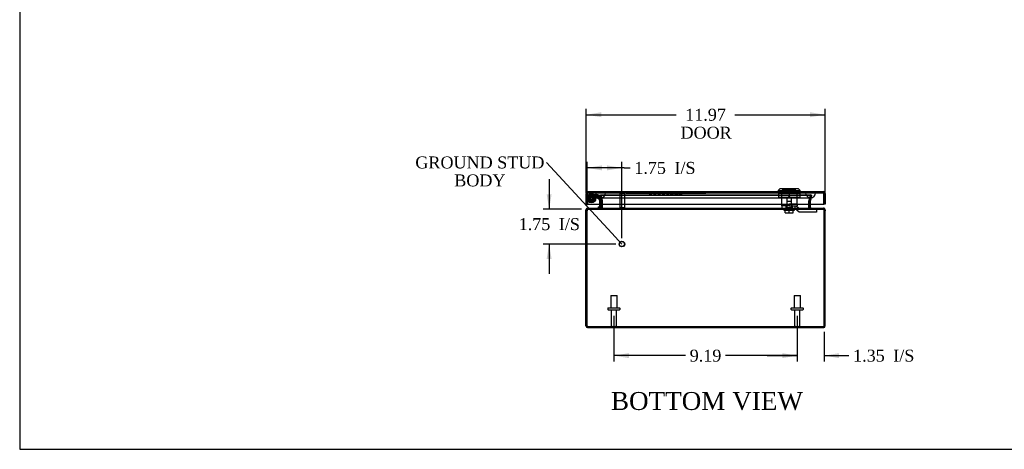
# Model space of a CAD drawing. Header units: inches. Extents: x 0 to 120, y -1 to 80.
# Tile 1 of 10: x 0 to 50, y 0 to 22. Entities that reach past the tile are written whole.
import ezdxf
from ezdxf import colors
from ezdxf.entities.mleader import LeaderData, LeaderLine
from ezdxf.enums import TextEntityAlignment as Align
from ezdxf.lldxf.tags import DXFTag
from ezdxf.math import Vec2, Vec3

# ---------------------------------------------------------------- set-up
doc = ezdxf.new("R2010")
doc.units = ezdxf.units.IN
doc.header["$MEASUREMENT"] = 0
for name, color, linetype in [('CAP02342', 7, 'Continuous'), ('COM55764-3', 7, 'Continuous'), ('COM55769-1', 7, 'Continuous'), ('COM70219', 7, 'Continuous'), ('Default', 7, 'Continuous'), ('HNG14573-1', 7, 'Continuous'), ('HNG14573-2', 7, 'Continuous'), ('LOK10000', 7, 'Continuous'), ('LOK10000CAM', 7, 'Continuous'), ('LOK10000NUT', 7, 'Continuous'), ('LOK10000SC', 7, 'Continuous'), ('PIN17645', 7, 'Continuous'), ('QLB20183', 7, 'Continuous'), ('STD21878', 7, 'Continuous'), ('STD26098', 7, 'Continuous')]:
    doc.layers.add(name, color=color, linetype=linetype)
doc.styles.add('SEACAD_Times_New_Roman', font='times.ttf')
tags = doc.linetypes.add('HIDDEN2', pattern=[0.1875, 0.125, -0.0625]).pattern_tags.tags
tags[6:7] = [DXFTag(74, 4), DXFTag(75, 0), DXFTag(340, '0'), DXFTag(46, 0.0), DXFTag(50, 0.0), DXFTag(44, 0.0), DXFTag(45, 0.0)]
tags[4:5] = [DXFTag(74, 4), DXFTag(75, 0), DXFTag(340, '0'), DXFTag(46, 0.0), DXFTag(50, 0.0), DXFTag(44, 0.0), DXFTag(45, 0.0)]
doc.dimstyles.new('HAMMOND_(STH_-_120x80)', dxfattribs={"dimtxt": 0.6, "dimasz": 0.75, "dimexe": 0.3, "dimexo": 0.3, "dimgap": 0.15, "dimtad": 0, "dimtih": 1, "dimtoh": 1, "dimzin": 0, "dimdsep": 46, "dimtxsty": 'SEACAD_Times_New_Roman', "dimblk1": '_SE_FILLED', "dimblk2": '_SE_FILLED', "dimsah": 1, "dimcen": 0.3, "dimadec": 0, "dimazin": 0, "dimtfac": 0.8, "dimtofl": 0, "dimtmove": 0, "dimatfit": 3, "dimfxl": 1, "dimtolj": 1, "dimtzin": 0, "dimarcsym": 0})

# ---------------------------------------------------------------- blocks, each defined once
blk = doc.blocks.new('_SE_FILLED')
at = {"color": 0}
blk.add_line((0, 0), (-1, 0), dxfattribs=at)
blk.add_solid([(0, 0), (-1, -0.1665), (-1, 0.1665), (0, 0)], dxfattribs=at)
blk = doc.blocks.new('SE5')
at = {"layer": 'CAP02342', "color": 7, "linetype": 'HIDDEN2'}
for radius in [0.146, 0.086]:
    blk.add_circle((29.099, 12.826), radius, dxfattribs=at)
at = {"layer": 'COM55764-3', "color": 7, "linetype": 'Continuous'}
for p, q in [((28.843, 12.533), (28.843, 13.072)), ((28.9, 13.116), (28.882, 13.144)), ((28.9, 13.072), (28.9, 13.144)), ((28.9, 13.116), (28.9, 13.072)), ((28.9, 13.072), (28.9, 12.533)), ((28.9, 13.072), (28.9, 13.072)), ((28.9, 12.533), (28.9, 13.072)), ((28.929, 13.158), (28.928, 13.158)), ((28.929, 13.158), (40.726, 13.158)), ((28.929, 13.158), (28.929, 13.158)), ((28.929, 13.158), (28.929, 13.158)), ((40.726, 13.158), (40.726, 13.158)), ((40.726, 13.158), (40.726, 13.158)), ((40.726, 13.158), (40.726, 13.158)), ((40.755, 13.116), (40.773, 13.144)), ((40.755, 13.072), (40.755, 13.144)), ((40.755, 13.072), (40.755, 13.116)), ((40.755, 13.072), (40.755, 13.072)), ((40.755, 13.072), (40.755, 12.533)), ((40.755, 12.533), (40.755, 13.072)), ((40.812, 13.072), (40.812, 12.533)), ((28.843, 12.533), (28.9, 12.533)), ((28.9, 12.533), (40.755, 12.533)), ((40.812, 12.533), (40.755, 12.533))]:
    blk.add_line(p, q, dxfattribs=at)
at = {"layer": 'COM55764-3', "color": 7, "linetype": 'HIDDEN2'}
for p, q in [((28.9, 13.072), (28.9, 13.072)), ((28.929, 13.158), (28.929, 13.101)), ((28.929, 13.101), (28.929, 13.158)), ((28.929, 13.101), (40.726, 13.101)), ((38.62, 13.101), (38.62, 13.158)), ((38.785, 13.101), (38.785, 13.158)), ((39.247, 13.101), (39.247, 13.158)), ((39.411, 13.101), (39.411, 13.158)), ((40.726, 13.158), (40.726, 13.101)), ((40.726, 13.101), (40.726, 13.158)), ((40.755, 13.072), (40.755, 13.072))]:
    blk.add_line(p, q, dxfattribs=at)
at = {"layer": 'COM55764-3', "color": 7, "linetype": 'Continuous'}
for centre, radius, start, end in [((28.929, 13.072), 0.086, 123.3707, 180), ((28.929, 13.072), 0.086, 90.2997, 123.3707), ((28.932, 13.115), 0.043, 94.5183, 138.1211), ((28.929, 13.072), 0.086, 90, 90.1266), ((40.726, 13.072), 0.086, 89.8734, 90), ((40.726, 13.072), 0.086, 56.6293, 89.7003), ((40.723, 13.115), 0.043, 41.8789, 85.4817), ((40.726, 13.072), 0.086, 0, 56.6293)]:
    blk.add_arc(centre, radius, start, end, dxfattribs=at)
at = {"layer": 'COM55764-3', "color": 7, "linetype": 'HIDDEN2'}
for centre, start, end in [((28.929, 13.072), 90.3756, 180), ((28.929, 13.072), 90.3756, 180), ((28.929, 13.072), 90, 90.3756), ((40.726, 13.072), 89.6244, 90), ((40.726, 13.072), 0, 89.6244), ((40.726, 13.072), 0, 89.6244)]:
    blk.add_arc(centre, 0.029, start, end, dxfattribs=at)
for points, knots in [([(28.9, 13.116), (28.904, 13.118), (28.908, 13.119), (28.914, 13.121), (28.916, 13.121), (28.92, 13.122), (28.921, 13.122), (28.923, 13.123), (28.924, 13.123), (28.926, 13.124), (28.927, 13.125), (28.927, 13.128), (28.928, 13.13), (28.928, 13.134), (28.928, 13.137), (28.928, 13.146), (28.929, 13.152), (28.929, 13.158)], [0, 0, 0, 0, 0.25, 0.25, 0.375, 0.375, 0.4375, 0.4375, 0.5, 0.5, 0.5625, 0.5625, 0.625, 0.625, 0.75, 0.75, 1, 1, 1, 1]), ([(28.928, 13.158), (28.928, 13.153), (28.928, 13.149), (28.928, 13.144), (28.928, 13.14), (28.928, 13.136), (28.928, 13.132), (28.928, 13.131), (28.928, 13.13), (28.927, 13.129), (28.927, 13.128), (28.927, 13.127), (28.927, 13.126), (28.926, 13.126), (28.926, 13.125), (28.926, 13.125), (28.925, 13.124), (28.925, 13.124), (28.924, 13.124), (28.922, 13.123), (28.92, 13.122), (28.918, 13.122), (28.915, 13.121), (28.912, 13.12), (28.909, 13.119), (28.906, 13.119), (28.903, 13.117), (28.9, 13.116)], [0, 0, 0, 0, 0.19546, 0.19546, 0.19546, 0.354645, 0.354645, 0.354645, 0.405734, 0.405734, 0.405734, 0.443121, 0.443121, 0.443121, 0.470209, 0.470209, 0.470209, 0.503571, 0.503571, 0.503571, 0.628238, 0.628238, 0.628238, 0.813753, 0.813753, 0.813753, 1, 1, 1, 1]), ([(40.755, 13.116), (40.751, 13.118), (40.747, 13.119), (40.74, 13.121), (40.738, 13.121), (40.735, 13.122), (40.734, 13.122), (40.732, 13.123), (40.731, 13.123), (40.729, 13.124), (40.728, 13.125), (40.727, 13.128), (40.727, 13.13), (40.727, 13.134), (40.727, 13.137), (40.726, 13.146), (40.726, 13.152), (40.726, 13.158)], [0, 0, 0, 0, 0.25, 0.25, 0.375, 0.375, 0.4375, 0.4375, 0.5, 0.5, 0.5625, 0.5625, 0.625, 0.625, 0.75, 0.75, 1, 1, 1, 1]), ([(40.726, 13.158), (40.726, 13.153), (40.726, 13.149), (40.726, 13.144), (40.726, 13.14), (40.726, 13.136), (40.727, 13.132), (40.727, 13.131), (40.727, 13.13), (40.727, 13.129), (40.727, 13.128), (40.728, 13.127), (40.728, 13.126), (40.728, 13.126), (40.728, 13.125), (40.729, 13.125), (40.729, 13.124), (40.73, 13.124), (40.73, 13.124), (40.732, 13.123), (40.734, 13.122), (40.736, 13.122), (40.739, 13.121), (40.743, 13.12), (40.746, 13.119), (40.749, 13.119), (40.752, 13.117), (40.755, 13.116)], [0, 0, 0, 0, 0.19546, 0.19546, 0.19546, 0.354645, 0.354645, 0.354645, 0.405734, 0.405734, 0.405734, 0.443121, 0.443121, 0.443121, 0.470209, 0.470209, 0.470209, 0.503571, 0.503571, 0.503571, 0.628238, 0.628238, 0.628238, 0.813753, 0.813753, 0.813753, 1, 1, 1, 1])]:
    blk.add_open_spline(points, degree=3, knots=knots, dxfattribs=at)
at = {"layer": 'COM55769-1', "color": 7, "linetype": 'HIDDEN2'}
for p, q in [((29.508, 12.988), (29.563, 13.001)), ((29.573, 12.706), (29.508, 12.988)), ((29.629, 12.719), (29.563, 13.001)), ((29.572, 12.988), (29.572, 13.001)), ((29.572, 13.001), (29.637, 12.719)), ((29.572, 13.001), (40.078, 13.001)), ((29.572, 12.988), (40.078, 12.988)), ((29.572, 12.988), (29.637, 12.706)), ((40.013, 12.719), (40.078, 13.001)), ((40.013, 12.706), (40.078, 12.988)), ((40.086, 13.001), (40.021, 12.719)), ((40.142, 12.988), (40.077, 12.706)), ((40.078, 12.988), (40.078, 13.001)), ((40.142, 12.988), (40.086, 13.001)), ((29.573, 12.706), (29.629, 12.719)), ((29.574, 12.699), (29.573, 12.706)), ((29.574, 12.694), (29.574, 12.699)), ((29.574, 12.699), (29.631, 12.699)), ((29.574, 12.694), (29.631, 12.694)), ((29.574, 12.533), (29.574, 12.694)), ((29.625, 12.352), (29.63, 12.351)), ((29.631, 12.699), (29.629, 12.719)), ((29.631, 12.694), (29.631, 12.699)), ((29.631, 12.533), (29.631, 12.694)), ((29.641, 12.699), (29.637, 12.719)), ((29.637, 12.706), (29.637, 12.719)), ((29.637, 12.719), (29.641, 12.699)), ((29.637, 12.706), (29.641, 12.699)), ((29.641, 12.699), (29.642, 12.694)), ((29.642, 12.694), (29.642, 12.533)), ((29.642, 12.36), (29.642, 12.351)), ((40.008, 12.694), (40.009, 12.699)), ((40.008, 12.533), (40.008, 12.694)), ((40.008, 12.36), (40.008, 12.351)), ((40.013, 12.719), (40.009, 12.699)), ((40.009, 12.699), (40.013, 12.719)), ((40.009, 12.699), (40.013, 12.706)), ((40.013, 12.706), (40.013, 12.719)), ((40.021, 12.719), (40.019, 12.699)), ((40.076, 12.699), (40.019, 12.699)), ((40.019, 12.699), (40.019, 12.694)), ((40.019, 12.694), (40.019, 12.533)), ((40.076, 12.694), (40.019, 12.694)), ((40.025, 12.352), (40.02, 12.351)), ((40.077, 12.706), (40.021, 12.719)), ((40.077, 12.706), (40.076, 12.699)), ((40.076, 12.699), (40.076, 12.694)), ((40.076, 12.694), (40.076, 12.533)), ((28.911, 12.326), (28.911, 12.279)), ((28.911, 12.279), (28.925, 12.279)), ((28.925, 12.336), (28.925, 12.279)), ((28.925, 12.279), (40.725, 12.279)), ((29.545, 12.336), (29.545, 12.279)), ((29.573, 12.336), (29.573, 12.279)), ((40.077, 12.336), (40.077, 12.279)), ((40.105, 12.336), (40.105, 12.279)), ((40.724, 12.279), (40.739, 12.279)), ((40.725, 12.336), (40.725, 12.279)), ((40.739, 12.326), (40.739, 12.279)), ((28.911, 6.393), (40.739, 6.393)), ((28.911, 6.393), (28.911, 6.336)), ((29.325, 6.393), (29.325, 6.336)), ((29.825, 6.336), (29.825, 6.393)), ((39.825, 6.393), (39.825, 6.336)), ((40.325, 6.336), (40.325, 6.393)), ((40.739, 6.393), (40.739, 6.336))]:
    blk.add_line(p, q, dxfattribs=at)
at = {"layer": 'COM55769-1', "color": 7, "linetype": 'Continuous'}
for p, q in [((29.573, 12.36), (29.625, 12.352)), ((29.574, 12.365), (29.574, 12.533)), ((29.631, 12.365), (29.631, 12.533)), ((29.642, 12.533), (29.642, 12.365)), ((29.642, 12.365), (29.642, 12.36)), ((40.008, 12.365), (40.008, 12.533)), ((40.008, 12.36), (40.008, 12.365)), ((40.019, 12.533), (40.019, 12.365)), ((40.076, 12.36), (40.025, 12.352)), ((40.076, 12.533), (40.076, 12.365)), ((28.825, 12.189), (28.825, 12.25)), ((28.825, 12.25), (28.882, 12.25)), ((28.825, 6.422), (28.825, 12.189)), ((28.882, 12.189), (28.882, 12.25)), ((28.882, 6.422), (28.882, 12.189)), ((28.882, 6.422), (28.882, 12.188)), ((28.911, 12.336), (28.911, 12.326)), ((28.911, 12.336), (28.925, 12.336)), ((28.925, 12.336), (40.725, 12.336)), ((40.724, 12.336), (40.739, 12.336)), ((40.739, 12.336), (40.739, 12.326)), ((40.825, 12.25), (40.768, 12.25)), ((40.768, 12.25), (40.768, 12.189)), ((40.768, 6.422), (40.768, 12.189)), ((40.768, 6.422), (40.768, 12.188)), ((40.825, 12.25), (40.825, 12.189)), ((40.825, 6.422), (40.825, 12.189)), ((28.825, 6.422), (28.882, 6.422)), ((40.825, 6.422), (40.768, 6.422)), ((28.911, 6.336), (40.739, 6.336))]:
    blk.add_line(p, q, dxfattribs=at)
for centre, radius, start, end in [((29.545, 12.365), 0.029, 270, 350.5896), ((29.545, 12.365), 0.029, 350.5896, 0), ((29.565, 12.468), 0.133, 273.4648, 305.3792), ((29.545, 12.365), 0.086, 350.5896, 0), ((40.084, 12.467), 0.131, 234.4363, 266.7196), ((40.105, 12.365), 0.086, 180, 189.4104), ((40.105, 12.365), 0.029, 180, 189.4104), ((40.105, 12.365), 0.029, 189.4104, 270), ((28.911, 12.25), 0.086, 90, 180), ((28.911, 12.25), 0.029, 127.1698, 180), ((29.132, 12.188), 0.25, 165.7406, 180), ((40.739, 12.25), 0.086, 0, 90), ((40.739, 12.25), 0.029, 0, 52.8302), ((40.518, 12.188), 0.25, 0, 14.2594), ((28.911, 6.422), 0.086, 180, 270), ((28.911, 6.422), 0.029, 180, 204.2825), ((40.739, 6.422), 0.086, 270, 360), ((40.739, 6.422), 0.029, 335.7173, 0)]:
    blk.add_arc(centre, radius, start, end, dxfattribs=at)
at = {"layer": 'COM55769-1', "color": 7, "linetype": 'HIDDEN2'}
for centre, radius, start, end in [((29.545, 12.365), 0.086, 270, 350.5896), ((40.105, 12.365), 0.086, 189.4104, 270), ((28.911, 12.25), 0.029, 90, 127.1698), ((40.739, 12.25), 0.029, 52.8302, 90), ((28.911, 6.422), 0.029, 204.2825, 270), ((40.739, 6.422), 0.029, 270, 335.7173)]:
    blk.add_arc(centre, radius, start, end, dxfattribs=at)
for points in [[(29.642, 12.351), (29.636, 12.341), (29.63, 12.331), (29.619, 12.314), (29.613, 12.306), (29.602, 12.293), (29.596, 12.288), (29.585, 12.281), (29.579, 12.279), (29.573, 12.279)], [(40.077, 12.279), (40.071, 12.279), (40.065, 12.281), (40.054, 12.288), (40.048, 12.293), (40.036, 12.306), (40.031, 12.314), (40.019, 12.331), (40.013, 12.341), (40.008, 12.351)], [(28.925, 12.279), (28.921, 12.279), (28.917, 12.278), (28.91, 12.276), (28.907, 12.274), (28.901, 12.268), (28.898, 12.265), (28.893, 12.258), (28.891, 12.254), (28.89, 12.25)], [(40.76, 12.25), (40.758, 12.254), (40.756, 12.258), (40.751, 12.265), (40.749, 12.268), (40.743, 12.274), (40.74, 12.276), (40.733, 12.278), (40.729, 12.279), (40.725, 12.279)], [(28.882, 6.422), (28.884, 6.418), (28.887, 6.414), (28.892, 6.407), (28.894, 6.404), (28.899, 6.399), (28.901, 6.397), (28.906, 6.394), (28.908, 6.393), (28.911, 6.393)], [(40.739, 6.393), (40.741, 6.393), (40.744, 6.394), (40.748, 6.397), (40.751, 6.399), (40.756, 6.404), (40.758, 6.407), (40.763, 6.414), (40.765, 6.418), (40.768, 6.422)]]:
    blk.add_open_spline(points, degree=3, knots=[0, 0, 0, 0, 0.25, 0.25, 0.5, 0.5, 0.75, 0.75, 1, 1, 1, 1], dxfattribs=at)
at = {"layer": 'COM55769-1', "color": 7, "linetype": 'Continuous'}
for points, knots in [([(28.925, 12.336), (28.924, 12.336), (28.922, 12.336), (28.92, 12.335), (28.918, 12.334), (28.916, 12.333), (28.914, 12.331), (28.912, 12.329), (28.911, 12.327), (28.909, 12.324), (28.907, 12.32), (28.905, 12.317), (28.903, 12.31), (28.899, 12.3), (28.896, 12.287), (28.894, 12.276), (28.892, 12.268), (28.891, 12.259), (28.89, 12.253), (28.89, 12.25)], [0, 0, 0, 0, 0.043184, 0.086624, 0.130316, 0.174255, 0.218434, 0.262848, 0.307492, 0.35236, 0.397445, 0.442741, 0.488243, 0.614204, 0.741522, 0.805729, 0.870223, 0.934986, 1, 1, 1, 1]), ([(40.76, 12.25), (40.76, 12.252), (40.759, 12.256), (40.758, 12.262), (40.757, 12.268), (40.756, 12.274), (40.755, 12.279), (40.754, 12.285), (40.753, 12.29), (40.751, 12.295), (40.75, 12.3), (40.749, 12.304), (40.747, 12.309), (40.745, 12.315), (40.741, 12.323), (40.737, 12.33), (40.733, 12.334), (40.729, 12.336), (40.726, 12.336), (40.725, 12.336)], [0, 0, 0, 0, 0.04338, 0.086651, 0.129807, 0.172844, 0.215756, 0.258537, 0.301181, 0.343685, 0.386041, 0.428246, 0.470293, 0.512179, 0.636645, 0.75949, 0.840484, 0.920665, 1, 1, 1, 1]), ([(28.882, 6.422), (28.884, 6.411), (28.887, 6.399), (28.892, 6.379), (28.894, 6.369), (28.899, 6.353), (28.901, 6.347), (28.906, 6.338), (28.908, 6.336), (28.911, 6.336)], [0, 0, 0, 0, 0.25, 0.25, 0.5, 0.5, 0.75, 0.75, 1, 1, 1, 1]), ([(40.739, 6.336), (40.741, 6.336), (40.744, 6.338), (40.748, 6.347), (40.751, 6.353), (40.756, 6.369), (40.758, 6.379), (40.763, 6.399), (40.765, 6.411), (40.768, 6.422)], [0, 0, 0, 0, 0.25, 0.25, 0.5, 0.5, 0.75, 0.75, 1, 1, 1, 1])]:
    blk.add_open_spline(points, degree=3, knots=knots, dxfattribs=at)
at = {"layer": 'COM70219', "color": 7, "linetype": 'HIDDEN2'}
for p, q in [((29.315, 13.1), (29.814, 13.1)), ((29.315, 13.099), (29.315, 13.1)), ((29.315, 13.099), (29.814, 13.099)), ((29.564, 13.097), (29.315, 13.099)), ((29.813, 13.099), (29.564, 13.097)), ((29.564, 13.097), (29.814, 13.097)), ((29.564, 12.851), (29.814, 12.851)), ((29.813, 13.1), (29.813, 13.099)), ((29.814, 13.1), (39.836, 13.1)), ((29.814, 13.099), (39.836, 13.099)), ((29.814, 13.097), (39.836, 13.097)), ((29.814, 12.851), (39.836, 12.851)), ((39.836, 13.1), (40.335, 13.1)), ((39.836, 13.099), (40.335, 13.099)), ((39.836, 13.097), (40.086, 13.097)), ((39.836, 12.851), (40.086, 12.851)), ((39.837, 13.1), (39.837, 13.099)), ((39.837, 13.099), (40.086, 13.097)), ((40.086, 13.097), (40.335, 13.099)), ((40.335, 13.099), (40.335, 13.1))]:
    blk.add_line(p, q, dxfattribs=at)
for centre, end in [((29.564, 13.101), 360), ((40.086, 13.101), 0)]:
    blk.add_arc(centre, 0.25, 180, end, dxfattribs=at)
at = {"layer": 'HNG14573-1', "color": 7, "linetype": 'HIDDEN2'}
for p, q in [((29.385, 13.004), (29.099, 13.004)), ((29.385, 12.947), (29.099, 12.947)), ((29.192, 12.903), (29.236, 12.939)), ((29.284, 12.947), (29.498, 12.777)), ((29.304, 13.004), (29.549, 12.809)), ((29.333, 12.947), (29.333, 13.004)), ((29.516, 12.699), (29.475, 12.875)), ((29.572, 12.712), (29.531, 12.888)), ((29.595, 12.788), (29.584, 12.836)), ((29.517, 12.533), (29.517, 12.692)), ((29.529, 12.821), (29.539, 12.778)), ((29.557, 12.555), (29.557, 12.511)), ((29.614, 12.508), (29.614, 12.558))]:
    blk.add_line(p, q, dxfattribs=at)
at = {"layer": 'HNG14573-1', "color": 7, "linetype": 'Continuous'}
for p, q in [((29.436, 12.393), (29.496, 12.393)), ((29.436, 12.393), (29.436, 12.336)), ((29.517, 12.414), (29.517, 12.533))]:
    blk.add_line(p, q, dxfattribs=at)
at = {"layer": 'HNG14573-1', "color": 7, "linetype": 'HIDDEN2'}
for centre, radius, start, end in [((29.099, 12.826), 0.178, 90, 39.4075), ((29.099, 12.826), 0.121, 90, 39.4075), ((29.385, 12.854), 0.15, 13, 90), ((29.385, 12.854), 0.093, 13, 90), ((29.533, 12.878), 0.057, 193, 265.6477), ((29.528, 12.823), 0.057, 13, 85.6477), ((29.568, 12.729), 0.057, 120.3523, 193), ((29.488, 12.692), 0.029, 0, 13), ((29.574, 12.609), 0.057, 180, 252.6477), ((29.574, 12.457), 0.057, 107.3523, 180), ((29.539, 12.775), 0.057, 300.3523, 13), ((29.488, 12.692), 0.086, 0, 13), ((29.557, 12.558), 0.057, 0, 72.6477), ((29.557, 12.508), 0.057, 287.3523, 0)]:
    blk.add_arc(centre, radius, start, end, dxfattribs=at)
at = {"layer": 'HNG14573-1', "color": 7, "linetype": 'Continuous'}
for radius in [0.078, 0.021]:
    blk.add_arc((29.496, 12.414), radius, 270, 0, dxfattribs=at)
at = {"layer": 'HNG14573-2', "color": 7, "linetype": 'HIDDEN2'}
for radius in [0.228, 0.199, 0.12]:
    blk.add_circle((29.099, 12.826), radius, dxfattribs=at)
at = {"layer": 'LOK10000', "color": 7, "linetype": 'Continuous'}
for p, q in [((38.566, 13.318), (38.466, 13.218)), ((38.466, 13.218), (39.566, 13.218)), ((38.466, 13.218), (38.466, 13.158)), ((38.566, 13.318), (39.466, 13.318)), ((39.566, 13.218), (39.466, 13.318)), ((39.566, 13.158), (39.566, 13.218))]:
    blk.add_line(p, q, dxfattribs=at)
at = {"layer": 'LOK10000', "color": 7, "linetype": 'HIDDEN2'}
for p, q in [((38.62, 13.088), (38.62, 13.158)), ((38.623, 13.088), (38.623, 12.448)), ((38.703, 13.318), (38.703, 13.288)), ((38.703, 13.288), (39.328, 13.288)), ((38.703, 13.288), (38.703, 13.228)), ((38.705, 13.228), (38.703, 13.228)), ((38.705, 13.228), (38.705, 13.288)), ((39.327, 13.228), (38.705, 13.228)), ((38.785, 13.088), (38.785, 13.158)), ((39.016, 12.918), (38.9, 12.848)), ((38.9, 12.848), (39.132, 12.848)), ((38.9, 12.848), (38.9, 12.348)), ((39.132, 12.848), (39.016, 12.918)), ((39.132, 12.348), (39.132, 12.848)), ((39.247, 13.088), (39.247, 13.158)), ((39.327, 13.228), (39.327, 13.288)), ((39.327, 13.228), (39.328, 13.228)), ((39.328, 13.288), (39.328, 13.318)), ((39.328, 13.228), (39.328, 13.288)), ((39.408, 12.548), (39.408, 13.088)), ((39.411, 13.088), (39.411, 13.158)), ((39.016, 12.448), (38.623, 12.448)), ((38.858, 12.348), (38.858, 12.448)), ((39.173, 12.348), (38.858, 12.348)), ((39.016, 12.548), (39.408, 12.548)), ((39.016, 12.548), (39.016, 12.448)), ((39.173, 12.348), (39.173, 12.548)), ((39.371, 12.448), (39.408, 12.448)), ((39.408, 12.548), (39.408, 12.448))]:
    blk.add_line(p, q, dxfattribs=at)
at = {"layer": 'LOK10000CAM', "color": 7, "linetype": 'HIDDEN2'}
for p, q in [((38.646, 12.448), (38.646, 12.298)), ((38.858, 12.448), (38.858, 12.298)), ((39.016, 12.448), (39.316, 12.448)), ((39.173, 12.448), (39.173, 12.298)), ((39.316, 12.448), (39.371, 12.448)), ((39.316, 12.298), (39.316, 12.448)), ((39.371, 12.448), (39.564, 12.283)), ((38.646, 12.298), (38.9, 12.298)), ((39.316, 12.298), (38.9, 12.298)), ((39.509, 12.133), (39.316, 12.298)), ((40.268, 12.133), (39.509, 12.133)), ((39.564, 12.283), (40.268, 12.283)), ((40.268, 12.283), (40.393, 12.283)), ((40.393, 12.133), (40.268, 12.133)), ((40.393, 12.283), (40.393, 12.133))]:
    blk.add_line(p, q, dxfattribs=at)
at = {"layer": 'LOK10000NUT', "color": 7, "linetype": 'HIDDEN2'}
for p, q in [((38.486, 13.088), (39.016, 13.088)), ((38.486, 13.088), (38.486, 12.873)), ((38.486, 12.873), (39.016, 12.873)), ((38.623, 13.088), (38.623, 12.873)), ((39.016, 13.088), (39.546, 13.088)), ((39.016, 13.088), (39.016, 12.873)), ((39.016, 12.873), (39.546, 12.873)), ((39.408, 12.873), (39.408, 13.088)), ((39.546, 13.088), (39.546, 12.873))]:
    blk.add_line(p, q, dxfattribs=at)
at = {"layer": 'LOK10000SC', "color": 7, "linetype": 'HIDDEN2'}
for p, q in [((38.9, 12.673), (39.132, 12.673)), ((38.9, 12.673), (38.9, 12.298)), ((39.132, 12.298), (39.132, 12.673)), ((38.753, 12.298), (38.753, 12.228)), ((38.753, 12.228), (39.278, 12.228)), ((38.823, 12.091), (38.823, 12.228)), ((38.823, 12.091), (39.016, 12.091)), ((39.016, 12.091), (39.016, 12.228)), ((39.016, 12.091), (39.208, 12.091)), ((39.208, 12.091), (39.208, 12.228)), ((39.278, 12.228), (39.278, 12.298))]:
    blk.add_line(p, q, dxfattribs=at)
at = {"layer": 'PIN17645', "color": 7, "linetype": 'HIDDEN2'}
for radius in [0.188, 0.113, 0.063, 0.05]:
    blk.add_circle((29.099, 12.826), radius, dxfattribs=at)
at = {"layer": 'QLB20183', "color": 7, "linetype": 'HIDDEN2'}
for p, q in [((30.843, 13.071), (30.843, 13.101)), ((31.218, 13.071), (30.843, 13.071)), ((34.468, 13.071), (31.218, 13.071)), ((31.995, 13.073), (31.995, 13.054)), ((31.995, 13.056), (32.016, 13.056)), ((32.003, 13.073), (32.003, 13.054)), ((32.005, 13.056), (32.005, 13.071)), ((32.009, 13.073), (32.009, 13.054)), ((32.011, 13.056), (32.011, 13.071)), ((32.016, 13.056), (32.108, 13.056)), ((32.017, 13.073), (32.017, 13.054)), ((32.02, 13.056), (32.02, 13.071)), ((32.03, 13.056), (32.03, 13.071)), ((32.036, 13.056), (32.036, 13.071)), ((32.063, 13.056), (32.063, 13.071)), ((32.074, 13.056), (32.074, 13.071)), ((32.075, 13.056), (32.075, 13.071)), ((32.082, 13.056), (32.082, 13.071)), ((32.084, 13.054), (32.084, 13.073)), ((32.094, 13.056), (32.094, 13.071)), ((32.094, 13.056), (32.114, 13.056)), ((32.108, 13.056), (32.108, 13.071)), ((32.108, 13.056), (32.137, 13.056)), ((32.114, 13.056), (32.114, 13.071)), ((32.118, 13.056), (32.118, 13.071)), ((32.126, 13.056), (32.126, 13.071)), ((32.127, 13.056), (32.127, 13.071)), ((32.129, 13.054), (32.129, 13.073)), ((32.137, 13.056), (32.137, 13.071)), ((32.137, 13.056), (32.137, 13.071)), ((32.139, 13.054), (32.139, 13.073)), ((32.213, 13.073), (32.213, 13.054)), ((32.213, 13.056), (32.233, 13.056)), ((32.217, 13.073), (32.217, 13.054)), ((32.227, 13.056), (32.227, 13.071)), ((32.227, 13.056), (32.25, 13.056)), ((32.228, 13.056), (32.228, 13.071)), ((32.232, 13.056), (32.232, 13.071)), ((32.233, 13.056), (32.233, 13.071)), ((32.233, 13.056), (32.327, 13.056)), ((32.243, 13.056), (32.243, 13.071)), ((32.246, 13.056), (32.246, 13.071)), ((32.25, 13.056), (32.25, 13.071)), ((32.31, 13.056), (32.31, 13.071)), ((32.31, 13.056), (32.333, 13.056)), ((32.314, 13.056), (32.314, 13.071)), ((32.315, 13.056), (32.315, 13.071)), ((32.317, 13.056), (32.317, 13.071)), ((32.327, 13.056), (32.327, 13.071)), ((32.327, 13.056), (32.347, 13.056)), ((32.328, 13.054), (32.328, 13.073)), ((32.332, 13.054), (32.332, 13.073)), ((32.333, 13.056), (32.333, 13.071)), ((32.338, 13.056), (32.338, 13.071)), ((32.343, 13.054), (32.343, 13.073)), ((32.347, 13.054), (32.347, 13.073)), ((32.427, 13.073), (32.427, 13.054)), ((32.429, 13.056), (32.429, 13.071)), ((32.429, 13.056), (32.437, 13.056)), ((32.437, 13.056), (32.552, 13.056)), ((32.487, 13.056), (32.487, 13.071)), ((32.501, 13.056), (32.501, 13.071)), ((32.552, 13.056), (32.559, 13.056)), ((32.554, 13.056), (32.554, 13.071)), ((32.559, 13.056), (32.559, 13.071)), ((32.559, 13.056), (32.559, 13.071)), ((32.559, 13.056), (32.559, 13.071)), ((32.561, 13.054), (32.561, 13.073)), ((32.561, 13.054), (32.561, 13.073)), ((32.641, 13.056), (32.641, 13.071)), ((32.641, 13.056), (32.663, 13.056)), ((32.645, 13.056), (32.645, 13.071)), ((32.653, 13.056), (32.653, 13.071)), ((32.655, 13.056), (32.655, 13.071)), ((32.661, 13.056), (32.661, 13.071)), ((32.663, 13.056), (32.663, 13.071)), ((32.663, 13.056), (32.732, 13.056)), ((32.665, 13.056), (32.665, 13.071)), ((32.669, 13.056), (32.669, 13.071)), ((32.674, 13.056), (32.674, 13.071)), ((32.684, 13.056), (32.684, 13.071)), ((32.686, 13.056), (32.686, 13.071)), ((32.732, 13.056), (32.732, 13.071)), ((32.732, 13.056), (32.751, 13.056)), ((32.741, 13.056), (32.741, 13.071)), ((32.751, 13.056), (32.751, 13.071)), ((32.751, 13.056), (32.762, 13.056)), ((32.755, 13.056), (32.755, 13.071)), ((32.76, 13.056), (32.76, 13.071)), ((32.762, 13.056), (32.762, 13.071)), ((32.762, 13.056), (32.771, 13.056)), ((32.771, 13.056), (32.771, 13.071)), ((32.771, 13.056), (32.775, 13.056)), ((32.775, 13.056), (32.775, 13.071)), ((32.858, 13.073), (32.858, 13.054)), ((32.858, 13.056), (32.858, 13.071)), ((32.858, 13.056), (32.999, 13.056)), ((32.86, 13.056), (32.86, 13.071)), ((32.861, 13.056), (32.861, 13.071)), ((32.87, 13.056), (32.87, 13.071)), ((32.872, 13.056), (32.872, 13.071)), ((32.872, 13.056), (32.872, 13.071)), ((32.873, 13.073), (32.873, 13.054)), ((32.878, 13.056), (32.878, 13.071)), ((32.888, 13.056), (32.888, 13.071)), ((32.958, 13.056), (32.958, 13.071)), ((32.958, 13.056), (32.958, 13.071)), ((32.977, 13.056), (32.977, 13.071)), ((32.98, 13.056), (32.98, 13.071)), ((32.985, 13.056), (32.985, 13.071)), ((32.992, 13.054), (32.992, 13.073)), ((32.999, 13.056), (32.999, 13.071)), ((33.049, 13.073), (33.049, 13.054)), ((33.056, 13.056), (33.049, 13.056)), ((33.056, 13.056), (33.056, 13.071)), ((33.056, 13.056), (33.077, 13.056)), ((33.06, 13.056), (33.06, 13.071)), ((33.064, 13.073), (33.064, 13.054)), ((33.064, 13.073), (33.064, 13.054)), ((33.064, 13.056), (33.093, 13.056)), ((33.069, 13.056), (33.069, 13.071)), ((33.072, 13.056), (33.072, 13.071)), ((33.077, 13.056), (33.077, 13.071)), ((33.077, 13.056), (33.108, 13.056)), ((33.079, 13.073), (33.079, 13.054)), ((33.081, 13.056), (33.081, 13.071)), ((33.085, 13.056), (33.085, 13.071)), ((33.093, 13.056), (33.093, 13.071)), ((33.102, 13.056), (33.102, 13.071)), ((33.108, 13.056), (33.218, 13.056)), ((33.184, 13.056), (33.184, 13.071)), ((33.198, 13.056), (33.198, 13.071)), ((33.218, 13.056), (33.225, 13.056)), ((33.225, 13.056), (33.225, 13.071)), ((33.228, 13.054), (33.228, 13.073)), ((33.263, 13.056), (33.263, 13.071)), ((33.263, 13.056), (33.425, 13.056)), ((33.278, 13.056), (33.278, 13.071)), ((33.33, 13.073), (33.33, 13.054)), ((33.333, 13.056), (33.333, 13.071)), ((33.375, 13.056), (33.375, 13.071)), ((33.39, 13.056), (33.39, 13.071)), ((33.425, 13.056), (33.432, 13.056)), ((33.432, 13.056), (33.432, 13.071)), ((33.434, 13.054), (33.434, 13.073)), ((33.474, 13.073), (33.474, 13.054)), ((33.474, 13.073), (33.474, 13.054)), ((33.476, 13.056), (33.476, 13.071)), ((33.476, 13.056), (33.493, 13.056)), ((33.488, 13.056), (33.488, 13.071)), ((33.489, 13.056), (33.489, 13.071)), ((33.493, 13.056), (33.493, 13.071)), ((33.493, 13.056), (33.578, 13.056)), ((33.501, 13.056), (33.495, 13.056)), ((33.501, 13.056), (33.501, 13.071)), ((33.501, 13.056), (33.501, 13.071)), ((33.527, 13.056), (33.527, 13.071)), ((33.562, 13.056), (33.562, 13.071)), ((33.578, 13.056), (33.578, 13.071)), ((33.578, 13.056), (33.606, 13.056)), ((33.581, 13.056), (33.581, 13.071)), ((33.582, 13.056), (33.582, 13.071)), ((33.606, 13.056), (33.606, 13.071)), ((33.606, 13.056), (33.616, 13.056)), ((33.614, 13.056), (33.614, 13.071)), ((33.615, 13.056), (33.615, 13.071)), ((33.616, 13.056), (33.616, 13.071)), ((33.618, 13.054), (33.618, 13.073)), ((33.624, 13.056), (33.632, 13.056)), ((33.626, 13.056), (33.626, 13.071)), ((33.632, 13.056), (33.632, 13.071)), ((33.652, 13.056), (33.632, 13.056)), ((33.638, 13.054), (33.638, 13.073)), ((33.652, 13.054), (33.652, 13.073)), ((34.843, 13.071), (34.468, 13.071)), ((34.843, 13.071), (34.843, 13.101))]:
    blk.add_line(p, q, dxfattribs=at)
at = {"layer": 'STD21878', "color": 7, "linetype": 'HIDDEN2'}
for p, q in [((30.509, 13.101), (30.509, 13.07)), ((30.79, 13.07), (30.509, 13.07)), ((30.525, 13.07), (30.525, 12.351)), ((30.775, 12.351), (30.775, 13.07)), ((30.79, 13.07), (30.79, 13.101)), ((30.775, 12.351), (30.525, 12.351))]:
    blk.add_line(p, q, dxfattribs=at)
for radius in [0.141, 0.125]:
    blk.add_circle((30.632, 10.529), radius, dxfattribs=at)
at = {"layer": 'STD26098', "color": 7, "linetype": 'HIDDEN2'}
for p, q in [((30.075, 7.955), (30.387, 7.955)), ((30.075, 7.955), (30.075, 7.33)), ((30.387, 7.33), (30.387, 7.955)), ((39.263, 7.955), (39.575, 7.955)), ((39.263, 7.955), (39.263, 7.33)), ((39.575, 7.33), (39.575, 7.955)), ((29.918, 7.3), (29.918, 7.26)), ((29.948, 7.33), (30.513, 7.33)), ((29.948, 7.23), (30.513, 7.23)), ((30.096, 7.23), (30.096, 6.453)), ((30.366, 6.453), (30.366, 7.23)), ((30.543, 7.26), (30.543, 7.3)), ((39.106, 7.3), (39.106, 7.26)), ((39.136, 7.33), (39.701, 7.33)), ((39.136, 7.23), (39.701, 7.23)), ((39.284, 7.23), (39.284, 6.453)), ((39.554, 6.453), (39.554, 7.23)), ((39.731, 7.26), (39.731, 7.3))]:
    blk.add_line(p, q, dxfattribs=at)
for centre, radius, start, end in [((29.948, 7.3), 0.03, 90, 180), ((29.948, 7.26), 0.03, 180, 270), ((30.513, 7.3), 0.03, 0, 90), ((30.513, 7.26), 0.03, 270, 0), ((39.136, 7.3), 0.03, 90, 180), ((39.136, 7.26), 0.03, 180, 270), ((39.701, 7.3), 0.03, 0, 90), ((39.701, 7.26), 0.03, 270, 0), ((30.156, 6.453), 0.06, 180, 270), ((30.306, 6.453), 0.06, 270, 0), ((39.344, 6.453), 0.06, 180, 270), ((39.494, 6.453), 0.06, 270, 0)]:
    blk.add_arc(centre, radius, start, end, dxfattribs=at)
blk = doc.blocks.new('DMBLK4833')
at = {"layer": 'Default', "linetype": 'Continuous'}
for points in [[(29.593, 17.141), (28.843, 17.016), (29.593, 16.891)], [(40.062, 17.141), (40.062, 16.891), (40.812, 17.016)]]:
    blk.add_hatch(color=7, dxfattribs=at).paths.add_polyline_path(points)
at = {"layer": 'Default', "color": 7, "linetype": 'Continuous'}
for p, q in [((28.843, 13.102), (28.843, 17.316)), ((40.812, 13.102), (40.812, 17.316)), ((28.843, 17.016), (33.359, 17.016)), ((36.296, 17.016), (40.812, 17.016))]:
    blk.add_line(p, q, dxfattribs=at)
at = {"layer": 'Default', "color": 7, "linetype": 'Continuous', "style": 'SEACAD_Times_New_Roman'}
for s, p in [('11.97', (33.804, 17.316)), ('DOOR', (33.569, 16.416))]:
    blk.add_text(s, height=0.6, dxfattribs=at).set_placement(p, align=Align.TOP_LEFT)
blk = doc.blocks.new('DMBLK4837')
at = {"layer": 'Default', "linetype": 'Continuous'}
for points in [[(26.857, 13.029), (26.982, 12.279), (27.107, 13.029)], [(26.857, 9.779), (27.107, 9.779), (26.982, 10.529)]]:
    blk.add_hatch(color=7, dxfattribs=at).paths.add_polyline_path(points)
at = {"layer": 'Default', "color": 7, "linetype": 'Continuous'}
for p, q in [((26.982, 13.779), (26.982, 12.279)), ((28.611, 12.279), (26.682, 12.279)), ((30.332, 10.529), (26.682, 10.529)), ((26.982, 10.529), (26.982, 9.029))]:
    blk.add_line(p, q, dxfattribs=at)
at = {"layer": 'Default', "color": 7, "linetype": 'Continuous', "style": 'SEACAD_Times_New_Roman'}
for s, p in [('I/S', (27.469, 11.829)), ('1.75', (25.456, 11.829))]:
    blk.add_text(s, height=0.6, dxfattribs=at).set_placement(p, align=Align.TOP_LEFT)
blk = doc.blocks.new('DMBLK4838')
at = {"layer": 'Default', "linetype": 'Continuous'}
for points in [[(29.632, 14.475), (28.882, 14.35), (29.632, 14.225)], [(29.882, 14.475), (29.882, 14.225), (30.632, 14.35)]]:
    blk.add_hatch(color=7, dxfattribs=at).paths.add_polyline_path(points)
at = {"layer": 'Default', "color": 7, "linetype": 'Continuous'}
for p, q in [((28.882, 12.488), (28.882, 14.65)), ((30.741, 14.35), (28.882, 14.35)), ((30.632, 10.829), (30.632, 14.65)), ((30.741, 14.35), (31.041, 14.35))]:
    blk.add_line(p, q, dxfattribs=at)
at = {"layer": 'Default', "color": 7, "linetype": 'Continuous', "style": 'SEACAD_Times_New_Roman'}
for s, p in [('1.75', (31.251, 14.65)), ('I/S', (33.263, 14.65))]:
    blk.add_text(s, height=0.6, dxfattribs=at).set_placement(p, align=Align.TOP_LEFT)
blk = doc.blocks.new('DMBLK4839')
at = {"layer": 'Default', "linetype": 'Continuous'}
for points in [[(30.981, 4.807), (30.981, 5.057), (30.231, 4.932)], [(38.669, 4.807), (39.419, 4.932), (38.669, 5.057)]]:
    blk.add_hatch(color=7, dxfattribs=at).paths.add_polyline_path(points)
at = {"layer": 'Default', "color": 7, "linetype": 'Continuous'}
for p, q in [((30.231, 6.93), (30.231, 4.632)), ((39.419, 6.93), (39.419, 4.632)), ((33.819, 4.932), (30.231, 4.932)), ((39.419, 4.932), (35.831, 4.932))]:
    blk.add_line(p, q, dxfattribs=at)
at = {"layer": 'Default', "color": 7, "linetype": 'Continuous', "style": 'SEACAD_Times_New_Roman'}
blk.add_text('9.19', height=0.6, dxfattribs=at).set_placement((34.029, 5.232), align=Align.TOP_LEFT)
blk = doc.blocks.new('DMBLK4840')
at = {"layer": 'Default', "linetype": 'Continuous'}
for points in [[(38.669, 4.807), (39.419, 4.932), (38.669, 5.057)], [(41.518, 4.807), (41.518, 5.057), (40.768, 4.932)]]:
    blk.add_hatch(color=7, dxfattribs=at).paths.add_polyline_path(points)
at = {"layer": 'Default', "color": 7, "linetype": 'Continuous'}
for p, q in [((39.419, 6.93), (39.419, 4.632)), ((40.768, 6.122), (40.768, 4.632)), ((37.919, 4.932), (39.419, 4.932)), ((40.768, 4.932), (41.711, 4.932)), ((41.711, 4.932), (42.011, 4.932))]:
    blk.add_line(p, q, dxfattribs=at)
at = {"layer": 'Default', "color": 7, "linetype": 'Continuous', "style": 'SEACAD_Times_New_Roman'}
for s, p in [('1.35', (42.221, 5.232)), ('I/S', (44.233, 5.232))]:
    blk.add_text(s, height=0.6, dxfattribs=at).set_placement(p, align=Align.TOP_LEFT)
blk = doc.blocks.new('BORDER')
at = {"layer": 'Default', "color": 7, "linetype": 'Continuous'}
for p, q in [((-41.86, 27.86), (-41.86, 0)), ((-41.86, 0), (0, 0))]:
    blk.add_line(p, q, dxfattribs=at)

msp = doc.modelspace()

# ---------------------------------------------------------------- block references
at = {"layer": 'Default', "color": 7, "xscale": 2.85, "yscale": 2.85, "zscale": 2.85}
msp.add_blockref('BORDER', (119.744, 0.233), dxfattribs=at)
at = {"layer": 'Default'}
msp.add_blockref('SE5', (0, 0), dxfattribs=at)

# ---------------------------------------------------------------- texts
at = {"layer": 'Default', "color": 7, "linetype": 'Continuous', "style": 'SEACAD_Times_New_Roman'}
msp.add_text('BOTTOM VIEW', height=0.9, dxfattribs=at).set_placement((30.08, 3.108), align=Align.TOP_LEFT)

# ---------------------------------------------------------------- dimensions: what is measured, and where the dimension line sits
at = {"layer": 'Default', "color": 7, "linetype": 'Continuous'}
for base, p1, p2, angle, text, picture, middle, dimtype in [((28.843, 17.016), (28.843, 12.802), (40.812, 12.802), 0, '\\A1;<>\\PDOOR', 'DMBLK4833', (34.827, 17.016), 161), ((26.982, 10.529), (28.911, 12.279), (30.632, 10.529), 90, '\\A1;<> I/S', 'DMBLK4837', (26.982, 11.529), 160)]:
    dim = msp.add_linear_dim(base=base, p1=p1, p2=p2, angle=angle, text=text, dimstyle='HAMMOND_(STH_-_120x80)', dxfattribs=at)
    dim.commit()
    dim.dimension.update_dxf_attribs({"geometry": picture, "text_midpoint": middle, "dimtype": dimtype})
for base, p1, p2, picture, middle in [((28.882, 14.35), (30.632, 10.529), (28.882, 12.188), 'DMBLK4838', (31.041, 14.35)), ((40.768, 4.932), (39.419, 7.23), (40.768, 6.422), 'DMBLK4840', (42.011, 4.932))]:
    dim = msp.add_linear_dim(base=base, p1=p1, p2=p2, text='\\A1;<> I/S', dimstyle='HAMMOND_(STH_-_120x80)', override={"dimtmove": 1}, dxfattribs=at)
    dim.commit()
    dim.dimension.update_dxf_attribs({"geometry": picture, "text_midpoint": middle, "dimtype": 160})
dim = msp.add_linear_dim(base=(30.231, 4.932), p1=(39.419, 7.23), p2=(30.231, 7.23), text='\\A1;<>', dimstyle='HAMMOND_(STH_-_120x80)', dxfattribs=at)
dim.commit()
dim.dimension.update_dxf_attribs({"geometry": 'DMBLK4839', "text_midpoint": (34.825, 4.932), "dimtype": 160})

# ---------------------------------------------------------------- leaders
ml = msp.add_multileader_mtext('Standard', dxfattribs=at)
ml.set_content('{\\pxsm0.9;\\fTimes New Roman|b0||i0||c0|p34;\\W1.;GROUND STUD\\PBODY\\P}', color=7)
ml.set_leader_properties()
ml.set_arrow_properties(name='_SE_FILLED')
ml.build(insert=Vec2(0, 0))
ml.multileader.update_dxf_attribs({"dogleg_length": 0, "arrow_head_size": 0.75})
ctx = ml.context
ctx.base_point, ctx.char_height, ctx.arrow_head_size, ctx.landing_gap_size = Vec3(20.289, 14.405), 0.6, 0.75, 0.21
ctx.text_align_type = 1
notes = []
notes.append((ctx, [(0, (1, 1, 0), (26.853, 14.615), (-1, 0), 0, [(0, [(30.632, 10.529)], 0, [])])]))
ctx.mtext.insert, ctx.mtext.alignment = Vec3(23.511, 14.922), 2
for ctx, leaders in notes:
    for number, flags, end, landing, length, lines in leaders:
        leader = LeaderData()
        leader.index, (leader.has_last_leader_line, leader.has_dogleg_vector, leader.attachment_direction) = number, flags
        leader.last_leader_point, leader.dogleg_vector, leader.dogleg_length = Vec3(end), Vec3(landing), length
        for number, points, colour, breaks in lines:
            line = LeaderLine()
            line.index, line.vertices, line.color, line.breaks = number, Vec3.list(points), colors.encode_raw_color(colour), breaks
            leader.lines.append(line)
        ctx.leaders.append(leader)

doc.saveas('drawing.dxf')
